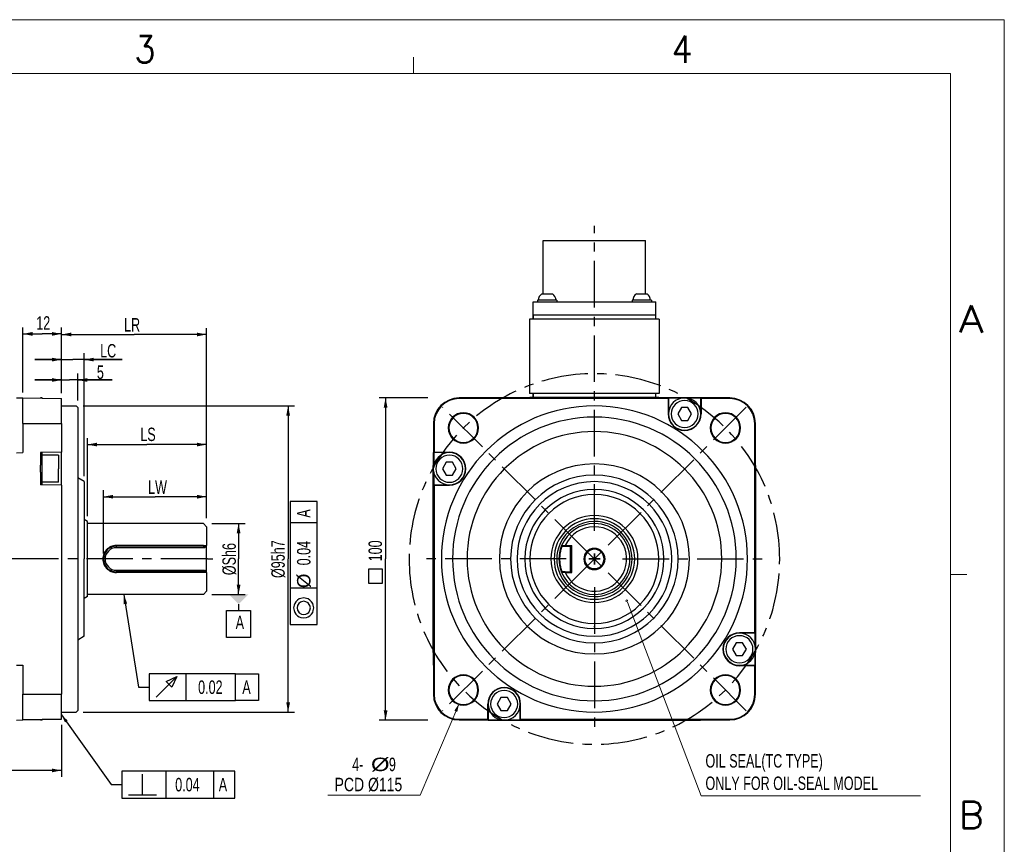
# Model space of a CAD drawing. Header units: millimetres. Extents: x -584 to -164, y 376 to 673.
# Tile 6 of 6: x -348 to -164, y 520 to 673. Entities that reach past the tile are written whole.
import ezdxf
from ezdxf.enums import TextEntityAlignment as Align

# ---------------------------------------------------------------- set-up
doc = ezdxf.new("R2010")
doc.units = ezdxf.units.MM
doc.header["$LTSCALE"] = 23.1
doc.linetypes.add('CENTER', pattern=[0.6, 0.375, -0.075, 0.075, -0.075])
doc.layers.get('0').update_dxf_attribs({"linetype": 'CONTINUOUS'})
doc.layers.add('8_ALL_NOTES_BALLOONS_SYMBOLS_GT', color=7, linetype='CONTINUOUS')
doc.layers.add('DEFAULT_1', color=7, linetype='CENTER')
doc.styles.get("Standard").update_dxf_attribs({"font": 'txt', "width": 0.7})
doc.styles.add('TEXTSTYLE_0', font='txt.shx', dxfattribs={"width": 0.8})

# ---------------------------------------------------------------- blocks, each defined once
blk = doc.blocks.new('_FILLED')
at = {"color": 0, "linetype": 'ByBlock'}
blk.add_solid([(0, 0), (-1, 0.2), (-1, -0.2)], dxfattribs=at)

msp = doc.modelspace()

# ---------------------------------------------------------------- linework, layer by layer
at = {"color": 7, "linetype": 'Continuous', "lineweight": 13}
for p, q in [((-584.307, 673.311), (-164.307, 673.311)), ((-164.307, 673.311), (-164.307, 376.311)), ((-274.307, 663.311), (-274.307, 666.311)), ((-574.307, 663.311), (-174.307, 663.311)), ((-214.307, 663.311), (-174.307, 663.311)), ((-174.307, 663.311), (-174.307, 431.311)), ((-174.307, 663.311), (-174.307, 386.311)), ((-174.307, 569.978), (-171.307, 569.978)), ((-234.486, 564.845), (-220.749, 528.812)), ((-265.878, 545.809), (-273.059, 528.904)), ((-273.059, 528.904), (-290.247, 528.904))]:
    msp.add_line(p, q, dxfattribs=at)
at = {"color": 7, "linetype": 'Continuous'}
for p, q in [((-250.146, 622.275), (-250.146, 632.205)), ((-250.146, 632.205), (-248.685, 632.205)), ((-250.146, 622.275), (-250.146, 632.205)), ((-248.685, 632.205), (-240.771, 632.205)), ((-240.771, 632.205), (-240.471, 632.205)), ((-240.471, 632.205), (-232.558, 632.205)), ((-232.558, 632.205), (-231.096, 632.205)), ((-231.096, 622.275), (-231.096, 632.205)), ((-231.096, 622.275), (-231.096, 632.205)), ((-250.419, 622.275), (-248.439, 622.275)), ((-232.803, 622.275), (-230.823, 622.275)), ((-252.051, 620.775), (-229.191, 620.775)), ((-252.051, 618.375), (-252.051, 620.775)), ((-251.229, 621.075), (-251.229, 620.775)), ((-251.079, 621.075), (-251.229, 621.075)), ((-251.229, 621.075), (-251.229, 620.775)), ((-251.067, 621.075), (-251.079, 621.075)), ((-250.389, 621.075), (-251.067, 621.075)), ((-250.329, 621.075), (-250.389, 621.075)), ((-248.529, 621.075), (-250.329, 621.075)), ((-248.469, 621.075), (-248.529, 621.075)), ((-247.792, 621.075), (-248.469, 621.075)), ((-247.779, 621.075), (-247.792, 621.075)), ((-247.629, 621.075), (-247.779, 621.075)), ((-247.629, 621.075), (-247.629, 620.775)), ((-247.629, 621.075), (-247.629, 620.775)), ((-233.613, 621.075), (-233.613, 620.775)), ((-233.463, 621.075), (-233.613, 621.075)), ((-233.613, 621.075), (-233.613, 620.775)), ((-233.451, 621.075), (-233.463, 621.075)), ((-232.773, 621.075), (-233.451, 621.075)), ((-232.713, 621.075), (-232.773, 621.075)), ((-230.913, 621.075), (-232.713, 621.075)), ((-230.853, 621.075), (-230.913, 621.075)), ((-230.176, 621.075), (-230.853, 621.075)), ((-230.163, 621.075), (-230.176, 621.075)), ((-230.013, 621.075), (-230.163, 621.075)), ((-230.013, 621.075), (-230.013, 620.775)), ((-230.013, 621.075), (-230.013, 620.775)), ((-229.191, 618.375), (-229.191, 620.775)), ((-252.051, 618.375), (-252.021, 618.375)), ((-252.021, 617.535), (-252.021, 618.375)), ((-252.021, 618.375), (-252.021, 617.535)), ((-252.021, 618.375), (-249.621, 618.375)), ((-249.621, 618.375), (-231.621, 618.375)), ((-231.621, 618.375), (-229.221, 618.375)), ((-229.221, 618.375), (-229.221, 617.535)), ((-229.221, 618.375), (-229.191, 618.375)), ((-347.025, 603.874), (-347.025, 616.007)), ((-339.825, 603.749), (-339.825, 616.007)), ((-228.561, 617.535), (-252.681, 617.535)), ((-252.681, 617.535), (-252.681, 603.735)), ((-228.561, 617.535), (-228.561, 603.735)), ((-347.025, 614.807), (-343.425, 614.807)), ((-339.825, 614.807), (-343.425, 614.807)), ((-339.825, 603.749), (-339.825, 615.897)), ((-339.825, 614.697), (-326.325, 614.697)), ((-312.825, 614.697), (-326.325, 614.697)), ((-312.825, 580.495), (-312.825, 615.897)), ((-339.825, 603.749), (-339.825, 611.22)), ((-335.625, 588.295), (-335.625, 611.22)), ((-339.825, 610.02), (-344.825, 610.02)), ((-344.825, 610.02), (-337.725, 610.02)), ((-328.518, 610.02), (-337.725, 610.02)), ((-335.625, 610.02), (-328.518, 610.02)), ((-339.825, 603.749), (-339.825, 607.425)), ((-336.825, 602.395), (-336.825, 607.425)), ((-339.825, 606.225), (-344.825, 606.225)), ((-344.825, 606.225), (-338.325, 606.225)), ((-330.386, 606.225), (-338.325, 606.225)), ((-336.825, 606.225), (-330.386, 606.225)), ((-228.561, 603.735), (-252.681, 603.735)), ((-252.051, 603.615), (-252.051, 603.735)), ((-252.051, 603.615), (-252.021, 603.615)), ((-252.021, 602.955), (-252.021, 603.735)), ((-252.021, 603.735), (-252.021, 602.955)), ((-229.221, 603.735), (-229.221, 602.955)), ((-229.221, 603.615), (-229.191, 603.615)), ((-229.191, 603.615), (-229.191, 603.735)), ((-348.225, 602.895), (-347.025, 602.874)), ((-347.025, 602.874), (-339.825, 602.749)), ((-347.025, 598.095), (-347.025, 602.874)), ((-343.725, 602.817), (-343.725, 602.895)), ((-343.425, 602.895), (-343.725, 602.895)), ((-343.425, 602.811), (-343.425, 602.895)), ((-339.825, 598.095), (-339.825, 602.749)), ((-339.825, 601.395), (-337.125, 601.395)), ((-337.125, 601.395), (-336.825, 601.095)), ((-335.825, 601.395), (-296.45, 601.395)), ((-297.65, 601.395), (-297.65, 572.895)), ((-271.621, 602.895), (-280.702, 602.895)), ((-279.502, 602.895), (-279.502, 572.895)), ((-260.421, 602.874), (-265.821, 602.874)), ((-265.821, 602.874), (-265.821, 602.749)), ((-226.89, 602.749), (-265.821, 602.749)), ((-260.4, 602.895), (-260.421, 602.874)), ((-258.021, 602.895), (-260.4, 602.895)), ((-258.021, 602.895), (-223.821, 602.895)), ((-223.221, 602.895), (-258.021, 602.895)), ((-252.621, 602.955), (-252.621, 602.895)), ((-228.621, 602.955), (-252.621, 602.955)), ((-228.621, 602.955), (-228.621, 602.895)), ((-226.89, 602.749), (-226.821, 602.817)), ((-226.89, 602.749), (-226.89, 599.895)), ((-224.469, 602.817), (-226.821, 602.817)), ((-226.821, 602.817), (-226.821, 599.895)), ((-223.821, 602.895), (-223.221, 602.895)), ((-220.842, 602.895), (-223.221, 602.895)), ((-220.821, 602.817), (-223.174, 602.817)), ((-220.842, 602.895), (-220.821, 602.874)), ((-215.421, 602.874), (-220.821, 602.874)), ((-220.753, 602.749), (-220.821, 602.817)), ((-220.821, 599.895), (-220.821, 602.817)), ((-220.753, 602.749), (-220.753, 599.895)), ((-215.421, 602.749), (-220.753, 602.749)), ((-215.421, 602.874), (-215.421, 602.749)), ((-336.825, 601.095), (-336.825, 599.311)), ((-226.89, 599.895), (-226.821, 599.895)), ((-224.419, 601.095), (-225.111, 599.895)), ((-225.111, 599.895), (-224.419, 598.695)), ((-223.224, 601.095), (-224.419, 601.095)), ((-222.531, 599.895), (-223.224, 601.095)), ((-223.224, 598.695), (-222.531, 599.895)), ((-220.753, 599.895), (-220.821, 599.895)), ((-347.025, 598.095), (-347.025, 592.695)), ((-347.025, 598.095), (-339.825, 598.095)), ((-339.825, 598.095), (-339.825, 592.763)), ((-336.825, 599.311), (-336.825, 599.146)), ((-336.825, 599.146), (-336.825, 572.895)), ((-270.6, 598.095), (-270.6, 592.695)), ((-270.6, 598.095), (-270.475, 598.095)), ((-270.475, 598.095), (-270.475, 592.763)), ((-224.419, 598.695), (-223.224, 598.695)), ((-210.642, 598.095), (-210.768, 598.095)), ((-210.768, 559.163), (-210.768, 598.095)), ((-210.642, 592.695), (-210.642, 598.095)), ((-335.025, 580.899), (-335.025, 595.4)), ((-335.025, 594.2), (-323.925, 594.2)), ((-312.825, 594.2), (-323.925, 594.2)), ((-312.825, 580.495), (-312.825, 595.4)), ((-348.225, 592.674), (-347.025, 592.695)), ((-343.425, 592.7), (-343.725, 592.695)), ((-343.725, 592.695), (-343.725, 590.343)), ((-339.825, 592.763), (-343.425, 592.7)), ((-343.425, 592.219), (-343.425, 592.695)), ((-343.425, 592.215), (-343.425, 592.219)), ((-343.425, 591.255), (-343.425, 592.215)), ((-340.425, 592.215), (-343.425, 592.215)), ((-340.425, 592.215), (-340.425, 589.695)), ((-339.825, 586.627), (-339.825, 592.763)), ((-270.621, 592.674), (-270.6, 592.695)), ((-270.621, 592.674), (-270.621, 590.295)), ((-270.475, 592.763), (-270.543, 592.695)), ((-267.621, 592.695), (-270.543, 592.695)), ((-270.543, 592.695), (-270.543, 590.343)), ((-270.475, 592.763), (-267.621, 592.763)), ((-267.621, 592.763), (-267.621, 592.695)), ((-210.621, 592.674), (-210.642, 592.695)), ((-210.621, 590.295), (-210.621, 592.674)), ((-343.725, 589.695), (-343.725, 590.343)), ((-343.425, 591.195), (-343.425, 591.255)), ((-343.425, 589.695), (-343.425, 591.195)), ((-270.621, 589.695), (-270.621, 590.295)), ((-270.621, 590.295), (-270.621, 589.695)), ((-268.219, 590.895), (-268.911, 589.695)), ((-267.024, 590.895), (-268.219, 590.895)), ((-266.331, 589.695), (-267.024, 590.895)), ((-210.621, 590.295), (-210.621, 556.095)), ((-210.621, 556.095), (-210.621, 590.295)), ((-343.725, 589.047), (-343.725, 589.695)), ((-343.725, 589.047), (-343.725, 586.695)), ((-343.425, 588.195), (-343.425, 589.695)), ((-340.425, 587.175), (-340.425, 589.695)), ((-270.621, 555.495), (-270.621, 589.695)), ((-270.621, 589.695), (-270.621, 555.495)), ((-270.543, 589.047), (-270.543, 586.695)), ((-268.911, 589.695), (-268.219, 588.495)), ((-268.219, 588.495), (-267.024, 588.495)), ((-267.024, 588.495), (-266.331, 589.695)), ((-343.425, 586.69), (-343.725, 586.695)), ((-343.425, 588.135), (-343.425, 588.195)), ((-343.425, 587.175), (-343.425, 588.135)), ((-343.425, 587.171), (-343.425, 587.175)), ((-340.425, 587.175), (-343.425, 587.175)), ((-343.425, 586.695), (-343.425, 587.171)), ((-339.825, 586.627), (-343.425, 586.69)), ((-339.825, 586.627), (-339.825, 547.695)), ((-335.625, 587.295), (-336.825, 587.981)), ((-335.625, 587.295), (-335.625, 585.842)), ((-270.543, 586.695), (-267.621, 586.695)), ((-270.475, 586.627), (-270.543, 586.695)), ((-270.475, 586.627), (-270.475, 547.695)), ((-270.475, 586.627), (-267.621, 586.627)), ((-267.621, 586.627), (-267.621, 586.695)), ((-335.625, 585.842), (-335.625, 580.245)), ((-332.025, 573.895), (-332.025, 585.687)), ((-312.825, 580.495), (-312.825, 585.687)), ((-332.025, 584.487), (-322.425, 584.487)), ((-312.825, 584.487), (-322.425, 584.487)), ((-292.243, 583.588), (-297.243, 583.588)), ((-297.243, 583.588), (-297.243, 560.671)), ((-292.243, 560.671), (-292.243, 583.588)), ((-335.625, 580.245), (-335.625, 580.095)), ((-335.025, 579.899), (-335.625, 580.245)), ((-335.025, 579.899), (-335.625, 580.245)), ((-335.625, 580.095), (-335.625, 572.895)), ((-335.025, 579.495), (-335.025, 579.899)), ((-313.425, 579.495), (-335.025, 579.495)), ((-313.425, 579.495), (-335.025, 579.495)), ((-335.025, 566.295), (-335.025, 579.495)), ((-312.825, 578.895), (-313.425, 579.495)), ((-311.825, 579.495), (-305.672, 579.495)), ((-306.872, 579.495), (-306.872, 572.895)), ((-292.243, 579.65), (-297.243, 579.65)), ((-312.825, 578.895), (-312.825, 575.415)), ((-329.625, 575.295), (-329.625, 575.406)), ((-313.477, 575.406), (-329.625, 575.406)), ((-313.477, 575.295), (-329.625, 575.295)), ((-313.245, 574.995), (-329.625, 574.995)), ((-313.425, 575.406), (-313.477, 575.406)), ((-313.477, 575.295), (-313.425, 575.406)), ((-313.477, 575.295), (-313.297, 575.295)), ((-313.297, 575.295), (-313.12, 575.295)), ((-313.245, 574.995), (-312.945, 575.295)), ((-313.12, 575.295), (-312.945, 575.295)), ((-312.825, 575.415), (-312.945, 575.295)), ((-312.825, 575.295), (-312.825, 575.415)), ((-312.825, 570.495), (-312.825, 575.295)), ((-246.651, 575.295), (-246.725, 575.406)), ((-246.651, 575.295), (-246.457, 575.295)), ((-246.457, 575.295), (-246.328, 575.295)), ((-246.328, 575.295), (-246.075, 575.295)), ((-246.066, 575.415), (-246.075, 575.295)), ((-246.075, 575.295), (-245.121, 575.295)), ((-246.066, 575.415), (-244.821, 575.415)), ((-244.821, 574.995), (-244.821, 575.415)), ((-244.821, 570.795), (-244.821, 574.995)), ((-240.621, 571.845), (-240.621, 573.945)), ((-240.621, 573.945), (-240.621, 571.845)), ((-336.825, 572.895), (-336.825, 546.645)), ((-335.625, 565.695), (-335.625, 572.895)), ((-306.872, 566.295), (-306.872, 572.895)), ((-297.65, 544.395), (-297.65, 572.895)), ((-279.502, 542.895), (-279.502, 572.895)), ((-241.671, 572.895), (-239.571, 572.895)), ((-239.571, 572.895), (-241.671, 572.895)), ((-329.625, 570.795), (-313.245, 570.795)), ((-313.477, 570.495), (-329.625, 570.495)), ((-329.625, 570.384), (-329.625, 570.495)), ((-313.477, 570.384), (-329.625, 570.384)), ((-313.425, 570.495), (-313.477, 570.495)), ((-313.477, 570.495), (-313.425, 570.384)), ((-313.425, 570.384), (-313.477, 570.384)), ((-313.12, 570.495), (-313.425, 570.495)), ((-313.245, 570.795), (-312.945, 570.495)), ((-312.945, 570.495), (-313.12, 570.495)), ((-312.825, 570.375), (-312.945, 570.495)), ((-312.825, 570.375), (-312.825, 570.495)), ((-312.825, 570.375), (-312.825, 566.895)), ((-280.092, 570.996), (-282.696, 570.996)), ((-282.696, 570.996), (-282.696, 568.391)), ((-280.092, 568.391), (-280.092, 570.996)), ((-246.651, 570.495), (-246.725, 570.384)), ((-246.457, 570.495), (-246.651, 570.495)), ((-246.328, 570.495), (-246.457, 570.495)), ((-246.201, 570.495), (-246.328, 570.495)), ((-246.075, 570.495), (-246.201, 570.495)), ((-246.075, 570.495), (-245.121, 570.495)), ((-246.066, 570.375), (-246.075, 570.495)), ((-246.066, 570.375), (-244.821, 570.375)), ((-244.821, 570.375), (-244.821, 570.795)), ((-282.696, 568.391), (-280.092, 568.391)), ((-312.825, 566.895), (-313.425, 566.295)), ((-292.243, 567.442), (-297.243, 567.442)), ((-335.025, 565.892), (-335.625, 565.545)), ((-335.025, 565.892), (-335.625, 565.545)), ((-335.625, 565.545), (-335.625, 565.695)), ((-335.625, 559.949), (-335.625, 565.545)), ((-313.425, 566.295), (-335.025, 566.295)), ((-313.425, 566.295), (-335.025, 566.295)), ((-335.025, 565.892), (-335.025, 566.295)), ((-311.825, 566.295), (-305.672, 566.295)), ((-296.41, 564.629), (-296.514, 564.317)), ((-296.202, 564.942), (-296.41, 564.629)), ((-295.889, 565.254), (-296.202, 564.942)), ((-295.577, 565.463), (-295.889, 565.254)), ((-295.681, 564.629), (-295.889, 564.213)), ((-295.368, 564.838), (-295.681, 564.629)), ((-295.264, 565.567), (-295.577, 565.463)), ((-295.16, 564.942), (-295.368, 564.838)), ((-294.743, 565.671), (-295.264, 565.567)), ((-294.743, 565.046), (-295.16, 564.942)), ((-294.222, 565.567), (-294.743, 565.671)), ((-294.327, 564.942), (-294.743, 565.046)), ((-293.91, 564.734), (-294.327, 564.942)), ((-293.91, 565.463), (-294.222, 565.567)), ((-293.597, 565.254), (-293.91, 565.463)), ((-293.702, 564.421), (-293.91, 564.734)), ((-293.285, 564.942), (-293.597, 565.254)), ((-293.077, 564.629), (-293.285, 564.942)), ((-292.972, 564.317), (-293.077, 564.629)), ((-309.122, 558.295), (-309.122, 563.295)), ((-309.122, 563.295), (-304.622, 563.295)), ((-306.872, 564.495), (-306.872, 563.295)), ((-304.622, 563.295), (-304.622, 558.295)), ((-296.514, 564.317), (-296.618, 563.796)), ((-296.618, 563.796), (-296.514, 563.275)), ((-296.514, 563.275), (-296.41, 562.963)), ((-296.41, 562.963), (-296.202, 562.65)), ((-295.889, 564.213), (-295.993, 563.796)), ((-295.993, 563.796), (-295.889, 563.379)), ((-295.889, 563.379), (-295.785, 563.171)), ((-295.785, 563.171), (-295.577, 562.859)), ((-295.577, 562.859), (-295.16, 562.65)), ((-294.118, 562.754), (-293.806, 562.963)), ((-293.806, 562.963), (-293.597, 563.379)), ((-293.597, 564.213), (-293.702, 564.421)), ((-293.493, 563.796), (-293.597, 564.213)), ((-293.597, 563.379), (-293.493, 563.796)), ((-293.285, 562.65), (-293.077, 562.963)), ((-293.077, 562.963), (-292.972, 563.275)), ((-292.868, 563.796), (-292.972, 564.317)), ((-292.972, 563.275), (-292.868, 563.796)), ((-296.202, 562.65), (-295.889, 562.338)), ((-295.889, 562.338), (-295.577, 562.129)), ((-295.577, 562.129), (-295.264, 562.025)), ((-295.264, 562.025), (-294.743, 561.921)), ((-295.16, 562.65), (-294.743, 562.546)), ((-294.743, 562.546), (-294.327, 562.65)), ((-294.743, 561.921), (-294.222, 562.025)), ((-294.327, 562.65), (-294.118, 562.754)), ((-294.222, 562.025), (-293.91, 562.129)), ((-293.91, 562.129), (-293.597, 562.338)), ((-293.597, 562.338), (-293.285, 562.65)), ((-335.625, 558.495), (-335.625, 559.949)), ((-297.243, 560.671), (-292.243, 560.671)), ((-213.621, 559.163), (-213.621, 559.095)), ((-210.768, 559.163), (-213.621, 559.163)), ((-210.768, 559.163), (-210.7, 559.095)), ((-335.625, 558.495), (-336.825, 557.809)), ((-304.622, 558.295), (-309.122, 558.295)), ((-214.219, 557.295), (-214.911, 556.095)), ((-213.024, 557.295), (-214.219, 557.295)), ((-210.7, 559.095), (-213.621, 559.095)), ((-212.331, 556.095), (-213.024, 557.295)), ((-210.7, 556.743), (-210.7, 559.095)), ((-270.621, 555.495), (-270.621, 553.116)), ((-214.911, 556.095), (-214.219, 554.895)), ((-213.024, 554.895), (-212.331, 556.095)), ((-210.621, 556.095), (-210.621, 555.495)), ((-210.621, 555.495), (-210.621, 556.095)), ((-210.621, 553.116), (-210.621, 555.495)), ((-214.219, 554.895), (-213.024, 554.895)), ((-210.7, 553.095), (-210.7, 555.447)), ((-348.225, 553.116), (-347.025, 553.095)), ((-347.025, 553.095), (-347.025, 547.695)), ((-270.621, 553.116), (-270.6, 553.095)), ((-270.6, 553.095), (-270.6, 547.695)), ((-213.621, 553.095), (-210.7, 553.095)), ((-213.621, 553.027), (-213.621, 553.095)), ((-210.768, 553.027), (-213.621, 553.027)), ((-210.768, 553.027), (-210.7, 553.095)), ((-210.768, 547.695), (-210.768, 553.027)), ((-210.621, 553.116), (-210.642, 553.095)), ((-210.642, 547.695), (-210.642, 553.095)), ((-307.426, 551.525), (-323.489, 551.525)), ((-323.489, 551.525), (-323.489, 546.525)), ((-322.239, 547.15), (-318.385, 551.004)), ((-320.364, 550.067), (-318.385, 551.004)), ((-319.322, 549.025), (-320.364, 550.067)), ((-318.385, 551.004), (-319.322, 549.025)), ((-316.614, 546.525), (-316.614, 551.525)), ((-307.426, 546.525), (-307.426, 551.525)), ((-307.426, 551.525), (-303.176, 551.525)), ((-303.176, 551.525), (-303.176, 546.525)), ((-347.025, 542.916), (-347.025, 547.695)), ((-347.025, 547.695), (-339.825, 547.695)), ((-339.825, 543.042), (-339.825, 547.695)), ((-336.825, 546.645), (-336.825, 546.479)), ((-336.825, 546.479), (-336.825, 544.695)), ((-323.489, 546.525), (-307.426, 546.525)), ((-303.176, 546.525), (-307.426, 546.525)), ((-270.6, 547.695), (-270.475, 547.695)), ((-258.019, 547.095), (-258.711, 545.895)), ((-256.824, 547.095), (-258.019, 547.095)), ((-256.131, 545.895), (-256.824, 547.095)), ((-210.642, 547.695), (-210.768, 547.695)), ((-337.125, 544.395), (-336.825, 544.695)), ((-260.49, 545.895), (-260.421, 545.895)), ((-260.49, 543.042), (-260.49, 545.895)), ((-260.421, 545.895), (-260.421, 542.974)), ((-258.711, 545.895), (-258.019, 544.695)), ((-258.019, 544.695), (-256.824, 544.695)), ((-256.824, 544.695), (-256.131, 545.895)), ((-254.421, 542.974), (-254.421, 545.895)), ((-254.353, 545.895), (-254.421, 545.895)), ((-254.353, 543.042), (-254.353, 545.895)), ((-348.225, 542.895), (-347.025, 542.916)), ((-339.825, 543.042), (-347.025, 542.916)), ((-347.025, 542.916), (-339.825, 543.042)), ((-343.725, 542.895), (-343.725, 542.974)), ((-343.425, 542.895), (-343.725, 542.895)), ((-343.425, 542.895), (-343.425, 542.979)), ((-339.825, 544.395), (-337.125, 544.395)), ((-339.825, 543.878), (-330.603, 530.88)), ((-335.825, 544.395), (-296.45, 544.395)), ((-271.621, 542.895), (-280.702, 542.895)), ((-265.821, 542.916), (-265.821, 543.042)), ((-265.821, 543.042), (-260.49, 543.042)), ((-265.821, 542.916), (-260.421, 542.916)), ((-260.49, 543.042), (-260.421, 542.974)), ((-260.421, 542.974), (-258.069, 542.974)), ((-260.4, 542.895), (-260.421, 542.916)), ((-260.4, 542.895), (-258.021, 542.895)), ((-257.421, 542.895), (-258.021, 542.895)), ((-258.021, 542.895), (-223.221, 542.895)), ((-223.221, 542.895), (-257.421, 542.895)), ((-256.774, 542.974), (-254.421, 542.974)), ((-254.353, 543.042), (-254.421, 542.974)), ((-254.353, 543.042), (-215.421, 543.042)), ((-223.221, 542.895), (-220.842, 542.895)), ((-220.842, 542.895), (-220.821, 542.916)), ((-220.821, 542.916), (-215.421, 542.916)), ((-215.421, 542.916), (-215.421, 543.042)), ((-339.825, 542.03), (-339.825, 532.325)), ((-339.825, 533.525), (-399.525, 533.525)), ((-307.562, 533.38), (-328.603, 533.38)), ((-328.603, 533.38), (-328.603, 528.38)), ((-324.749, 529.005), (-324.749, 532.859)), ((-320.374, 528.38), (-320.374, 533.38)), ((-311.499, 528.38), (-311.499, 533.38)), ((-307.562, 528.38), (-307.562, 533.38)), ((-330.603, 530.88), (-328.603, 530.88)), ((-328.603, 528.38), (-307.562, 528.38)), ((-327.353, 529.005), (-322.145, 529.005))]:
    msp.add_line(p, q, dxfattribs=at)
at = {"lineweight": 13}
msp.add_line((-220.749, 528.812), (-179.91, 528.812), dxfattribs=at)
at = {"color": 7, "linetype": 'Continuous'}
for points in [[(-329.625, 574.995), (-329.625, 575.11), (-329.625, 575.207), (-329.625, 575.272), (-329.625, 575.295)], [(-245.121, 575.295), (-245.121, 575.213), (-245.121, 574.974), (-245.121, 574.592), (-245.121, 574.095), (-245.121, 573.516), (-245.121, 572.895), (-245.121, 572.274), (-245.121, 571.695), (-245.121, 571.198), (-245.121, 570.817), (-245.121, 570.577), (-245.121, 570.495)], [(-329.625, 570.795), (-329.625, 570.68), (-329.625, 570.583), (-329.625, 570.518), (-329.625, 570.495)]]:
    msp.add_lwpolyline(points, dxfattribs=at)
for centre, radius, start, end in [((-249.58, 621.032), 1.5, 124.02717, 178.35124), ((-249.58, 621.032), 1.5, 124.02717, 178.35124), ((-249.279, 621.032), 1.5, 1.64876, 55.97283), ((-249.279, 621.032), 1.5, 1.64876, 55.97283), ((-231.964, 621.032), 1.5, 124.02717, 178.35124), ((-231.964, 621.032), 1.5, 124.02717, 178.35124), ((-231.663, 621.032), 1.5, 1.64876, 55.97283), ((-231.663, 621.032), 1.5, 1.64876, 55.97283), ((-265.821, 598.095), 4.779, 90, 180), ((-265.821, 598.095), 4.653, 90, 180), ((-240.621, 572.895), 28.5, 0, 180), ((-223.821, 599.895), 3, 0, 180), ((-223.821, 599.895), 2.52, 0, 180), ((-215.421, 598.095), 4.779, 0, 90), ((-215.421, 598.095), 4.653, 0, 90), ((-265.017, 597.29), 2.826, 0, 180), ((-265.017, 597.29), 2.7, 0, 180), ((-223.821, 599.895), 3.068, 180, 0), ((-223.821, 599.895), 3, 180, 0), ((-223.821, 599.895), 2.52, 180, 0), ((-216.226, 597.29), 2.826, 0, 180), ((-216.226, 597.29), 2.7, 0, 180), ((-240.621, 572.895), 26.416, 0, 180), ((-265.017, 597.29), 2.826, 180, 0), ((-265.017, 597.29), 2.7, 180, 0), ((-240.621, 572.895), 23.721, 0, 180), ((-216.226, 597.29), 2.826, 180, 0), ((-216.226, 597.29), 2.7, 180, 0), ((-267.621, 589.695), 3, 0, 180), ((-267.621, 589.695), 2.52, 0, 180), ((-267.621, 589.695), 3.068, 270, 90), ((-240.621, 572.895), 17.7, 0, 180), ((-267.621, 589.695), 3, 180, 0), ((-267.621, 589.695), 2.52, 180, 0), ((-240.621, 572.895), 15.6, 0, 180), ((-240.621, 572.895), 14.4, 0, 180), ((-240.621, 572.895), 12.946, 90, 270), ((-240.621, 572.895), 12, 0, 180), ((-240.621, 572.895), 12.6, 90, 90.62616), ((-240.621, 572.895), 12.6, 90, 90.62321), ((-240.621, 572.895), 12.946, 270, 90), ((-240.621, 572.895), 12.6, 89.37679, 90), ((-240.621, 572.895), 12.6, 89.37384, 90), ((-240.621, 572.895), 8.1, 0, 180), ((-240.621, 572.895), 7.5, 90, 180), ((-240.621, 572.895), 7.004, 90, 157.34845), ((-240.621, 572.895), 6.6, 90, 157.63838), ((-240.621, 572.895), 7.5, 0, 90), ((-240.621, 572.895), 7.004, 270, 90), ((-240.621, 572.895), 6.6, 270, 90), ((-240.621, 572.895), 6, 25.8661, 155.16192), ((-329.625, 572.895), 2.4, 90, 270), ((-329.625, 572.895), 2.1, 90, 270), ((-240.621, 572.895), 7.004, 157.34845, 202.65155), ((-240.621, 572.895), 6.6, 159.5993, 200.40059), ((-240.621, 572.895), 6.6, 158.25343, 159.5993), ((-240.621, 572.895), 6.6, 157.63913, 158.25343), ((-240.621, 572.895), 6, 204.83807, 25.8661), ((-245.121, 574.995), 0.3, 23.28106, 90), ((-240.621, 572.895), 1.973, 90, 270), ((-240.621, 572.895), 1.8, 90, 270), ((-240.621, 572.895), 1.973, 270, 90), ((-240.621, 572.895), 1.8, 270, 90), ((-240.621, 572.895), 28.5, 180, 0), ((-240.621, 572.895), 26.4, 180, 0), ((-240.621, 572.895), 23.7, 180, 0), ((-240.621, 572.895), 17.679, 180, 0), ((-240.621, 572.895), 15.6, 180, 0), ((-240.621, 572.895), 14.4, 180, 0), ((-240.621, 572.895), 12, 180, 0), ((-240.621, 572.895), 8.1, 180, 0), ((-240.621, 572.895), 7.5, 180, 270), ((-240.621, 572.895), 7.5, 270, 0), ((-240.621, 572.895), 7.004, 202.65155, 270), ((-240.621, 572.895), 6.6, 200.40059, 201.87), ((-240.621, 572.895), 6.6, 202.36162, 270), ((-245.121, 570.795), 0.3, 270, 336.71894), ((-240.621, 572.895), 12.6, 269.37384, 270), ((-240.621, 572.895), 12.6, 269.37679, 270), ((-240.621, 572.895), 12.6, 270, 270.62321), ((-240.621, 572.895), 12.6, 270, 270.62616), ((-213.621, 556.095), 3.068, 90, 270), ((-213.621, 556.095), 3, 0, 180), ((-213.621, 556.095), 2.52, 0, 180), ((-213.621, 556.095), 3, 180, 0), ((-213.621, 556.095), 2.52, 180, 0), ((-265.017, 548.5), 2.826, 0, 180), ((-265.017, 548.5), 2.7, 0, 180), ((-216.226, 548.5), 2.826, 0, 180), ((-216.226, 548.5), 2.7, 0, 180), ((-265.017, 548.5), 2.826, 180, 0), ((-265.017, 548.5), 2.7, 180, 0), ((-257.421, 545.895), 3.068, 0, 180), ((-257.421, 545.895), 3, 0, 180), ((-257.421, 545.895), 2.52, 0, 180), ((-216.226, 548.5), 2.826, 180, 0), ((-216.226, 548.5), 2.7, 180, 0), ((-265.821, 547.695), 4.779, 180, 270), ((-265.821, 547.695), 4.653, 180, 270), ((-215.421, 547.695), 4.779, 270, 0), ((-215.421, 547.695), 4.653, 270, 0), ((-257.421, 545.895), 3, 180, 0), ((-257.421, 545.895), 2.52, 180, 0)]:
    msp.add_arc(centre, radius, start, end, dxfattribs=at)
at = {"color": 7, "linetype": 'Continuous', "lineweight": 13}
for start, end in [(0, 180), (180, 0)]:
    msp.add_arc((-234.593, 565.125), 0.15, start, end, dxfattribs=at)
at = {"color": 7, "linetype": 'Continuous'}
for points in [[(-329.625, 575.406), (-330.14, 575.354), (-330.638, 575.196), (-331.1, 574.934), (-331.5, 574.576), (-331.815, 574.142), (-332.026, 573.66), (-332.132, 573.153), (-332.132, 572.638), (-332.026, 572.131), (-331.815, 571.649), (-331.5, 571.214), (-331.1, 570.857), (-330.638, 570.595), (-330.14, 570.437), (-329.625, 570.384)], [(-313.425, 575.411), (-313.357, 575.411)], [(-313.357, 575.411), (-313.289, 575.411), (-313.221, 575.41)], [(-313.221, 575.41), (-313.154, 575.41), (-313.088, 575.41), (-313.021, 575.41), (-312.956, 575.41), (-312.89, 575.41), (-312.825, 575.41)], [(-246.67, 575.243), (-246.727, 575.087), (-246.81, 574.83), (-246.906, 574.483), (-246.995, 574.068), (-247.062, 573.612), (-247.097, 573.136), (-247.097, 572.654), (-247.062, 572.179), (-246.995, 571.723), (-246.906, 571.307), (-246.81, 570.96), (-246.727, 570.703), (-246.67, 570.547)], [(-246.723, 575.411), (-246.649, 575.411), (-246.576, 575.411), (-246.502, 575.41), (-246.429, 575.41), (-246.357, 575.41)], [(-246.651, 575.295), (-246.67, 575.243)], [(-246.357, 575.41), (-246.284, 575.41), (-246.212, 575.41), (-246.141, 575.41), (-246.069, 575.41)], [(-313.221, 570.38), (-313.289, 570.38), (-313.357, 570.38), (-313.425, 570.38)], [(-312.825, 570.381), (-312.89, 570.38), (-312.955, 570.38), (-313.021, 570.38), (-313.088, 570.38), (-313.154, 570.38), (-313.221, 570.38)], [(-246.357, 570.38), (-246.429, 570.38), (-246.502, 570.38), (-246.576, 570.38), (-246.649, 570.38), (-246.723, 570.38)], [(-246.67, 570.547), (-246.651, 570.495)], [(-246.212, 570.38), (-246.284, 570.38), (-246.357, 570.38)], [(-246.069, 570.381), (-246.14, 570.38), (-246.212, 570.38)]]:
    msp.add_spline(points, degree=3, dxfattribs=at)
for points in [[(-345.225, 615.157), (-347.025, 614.807), (-345.225, 614.457)], [(-341.625, 614.457), (-339.825, 614.807), (-341.625, 615.157)], [(-338.025, 615.047), (-339.825, 614.697), (-338.025, 614.347)], [(-314.625, 614.347), (-312.825, 614.697), (-314.625, 615.047)], [(-341.625, 609.67), (-339.825, 610.02), (-341.625, 610.37)], [(-333.825, 610.37), (-335.625, 610.02), (-333.825, 609.67)], [(-341.625, 605.875), (-339.825, 606.225), (-341.625, 606.575)], [(-335.025, 606.575), (-336.825, 606.225), (-335.025, 605.875)], [(-297.3, 599.595), (-297.65, 601.395), (-298, 599.595)], [(-279.152, 601.095), (-279.502, 602.895), (-279.852, 601.095)], [(-333.225, 594.55), (-335.025, 594.2), (-333.225, 593.85)], [(-314.625, 593.85), (-312.825, 594.2), (-314.625, 594.55)], [(-330.225, 584.837), (-332.025, 584.487), (-330.225, 584.137)], [(-314.625, 584.137), (-312.825, 584.487), (-314.625, 584.837)], [(-306.522, 577.695), (-306.872, 579.495), (-307.222, 577.695)], [(-307.222, 568.095), (-306.872, 566.295), (-306.522, 568.095)], [(-308.672, 566.295), (-305.072, 566.295), (-306.872, 564.495)], [(-298, 546.195), (-297.65, 544.395), (-297.3, 546.195)], [(-279.852, 544.695), (-279.502, 542.895), (-279.152, 544.695)], [(-338.713, 542.828), (-339.825, 543.878), (-339.202, 542.481)], [(-341.625, 533.175), (-339.825, 533.525), (-341.625, 533.875)]]:
    msp.add_solid(points, dxfattribs=at)
at = {"layer": '8_ALL_NOTES_BALLOONS_SYMBOLS_GT', "color": 7, "linetype": 'Continuous'}
for p, q in [((-328.232, 566.295), (-325.489, 549.025)), ((-325.489, 549.025), (-323.489, 549.025))]:
    msp.add_line(p, q, dxfattribs=at)
msp.add_solid([(-328.232, 566.295), (-327.604, 564.572), (-328.295, 564.463)], dxfattribs=at)
at = {"layer": 'DEFAULT_1', "color": 7, "linetype": 'CENTER'}
for p, q in [((-240.621, 578.145), (-240.621, 634.94)), ((-241.879, 574.152), (-268.903, 601.177)), ((-212.339, 601.177), (-239.364, 574.152)), ((-239.364, 574.152), (-241.879, 571.638)), ((-239.364, 571.638), (-241.879, 574.152)), ((-312.685, 572.895), (-460.285, 572.895)), ((-312.685, 572.895), (-311.685, 572.895)), ((-245.871, 572.895), (-272.53, 572.895)), ((-235.371, 572.895), (-208.849, 572.895)), ((-241.879, 571.638), (-268.903, 544.613)), ((-212.339, 544.613), (-239.364, 571.638)), ((-240.621, 567.645), (-240.621, 540.573))]:
    msp.add_line(p, q, dxfattribs=at)
for start, end in [(0, 180), (180, 0)]:
    msp.add_arc((-240.621, 572.895), 34.5, start, end, dxfattribs=at)

# ---------------------------------------------------------------- block references
at = {"color": 7, "linetype": 'Continuous', "lineweight": 13, "xscale": 1.499999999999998, "yscale": 1.5, "zscale": 1.5, "rotation": 66.98435904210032}
msp.add_blockref('_FILLED', (-265.839, 545.928), dxfattribs=at)

# ---------------------------------------------------------------- texts
at = {"color": 7, "linetype": 'Continuous', "lineweight": 13, "style": 'TEXTSTYLE_0'}
for s, width, p, p2 in [('3', 1.165428, (-326.243, 665.307), (-322.359, 665.307)), ('4', 1.165428, (-226.243, 665.307), (-222.359, 665.307)), ('A', 1.394052, (-172.806, 615.073), (-168.159, 615.073)), ('B', 1.394052, (-172.806, 522.74), (-168.159, 522.74))]:
    msp.add_text(s, height=5, dxfattribs=dict(at, width=width)).set_placement(p, p2, align=Align.FIT)
at = {"color": 7, "linetype": 'Continuous', "lineweight": 13}
for s, width, p in [('12', 0.7, (-344.543, 615.598)), ('LR', 0.7, (-328.192, 615.251)), ('LC', 0.7, (-332.644, 610.422)), ('5', 0.7, (-333.254, 606.428)), ('LS', 0.7, (-325.166, 594.855)), ('LW', 0.7, (-323.717, 585.014)), ('4-', 0.7, (-285.721, 533.402)), ('%%c', 1.333333, (-282.221, 533.402)), ('9', 0.7, (-278.888, 533.402)), ('PCD %%C115', 0.779167, (-288.997, 529.652))]:
    msp.add_text(s, height=2.5, dxfattribs=dict(at, width=width)).set_placement(p)
at = {"color": 7, "linetype": 'Continuous'}
for s, width, p in [('A', 0.7, (-293.493, 580.588)), ('0.04', 0.7, (-293.493, 571.713)), (' %%c', 1.041667, (-293.493, 566.504))]:
    msp.add_text(s, height=2.5, rotation=90, dxfattribs=dict(at, width=width)).set_placement(p)
at = {"color": 7, "linetype": 'Continuous', "style": 'TEXTSTYLE_0'}
for s, width, p, p2 in [('22', 0.96, (-306.872, 578.469), (-306.872, 578.47)), ('%%c', 2, (-306.872, 578.467), (-306.872, 578.469))]:
    msp.add_text(s, height=0.001, rotation=90, dxfattribs=dict(at, width=width)).set_placement(p, p2, align=Align.FIT)
at = {"color": 7, "linetype": 'Continuous', "width": 0.7}
for s, p in [('A', (-307.413, 559.84)), ('0.02', (-314.405, 547.775)), ('A', (-306.176, 547.775)), ('0.04', (-318.674, 529.63)), ('A', (-310.562, 529.63))]:
    msp.add_text(s, height=2.5, dxfattribs=at).set_placement(p)
at = {"color": 7, "linetype": 'Continuous', "char_height": 2.5, "attachment_point": 5, "rotation": 90}
for s, insert in [('%%C95h7', (-299.479, 572.865)), ('\\A1;%%cSh6', (-308.586, 572.875)), ('100', (-281.413, 574.409))]:
    msp.add_mtext(s, dxfattribs=dict(at, insert=insert))
at = {"color": 7, "linetype": 'Continuous', "lineweight": 13, "insert": (-219.946, 536.558), "char_height": 2.5, "width": 40.25, "attachment_point": 1}
msp.add_mtext('OIL SEAL(TC TYPE)\\PONLY FOR OIL-SEAL MODEL', dxfattribs=at)

doc.saveas('drawing.dxf')
